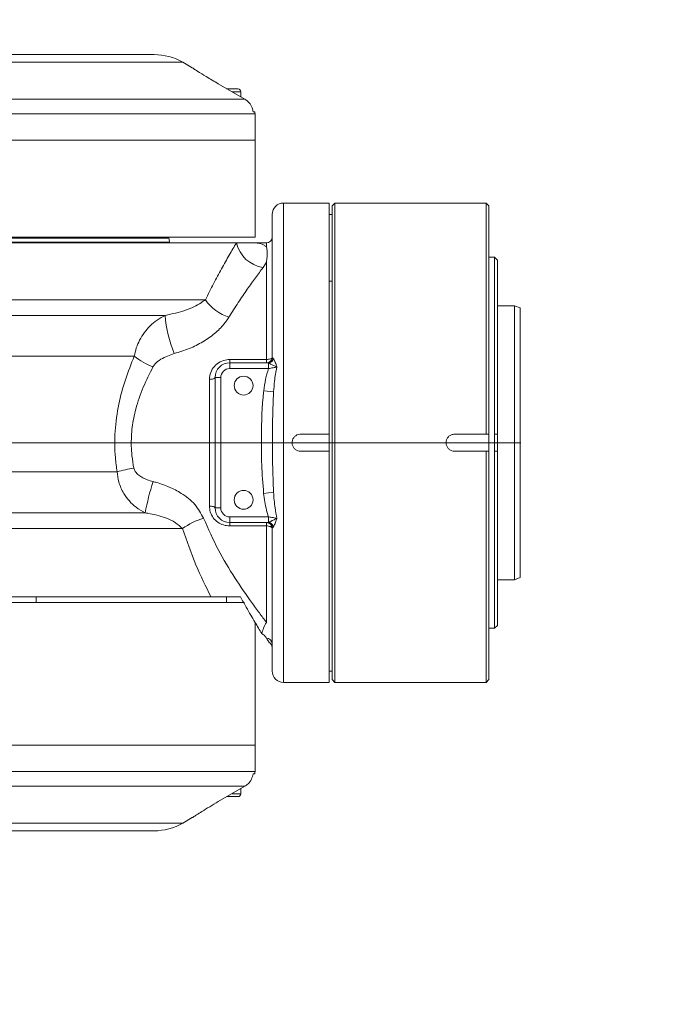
# Model space of a CAD drawing. Header units: millimetres. Extents: x 739 to 2419, y 424 to 1092.
# Tile 16 of 59: x 1913 to 1925, y 644 to 663. Entities that reach past the tile are written whole.
import ezdxf

# ---------------------------------------------------------------- set-up
doc = ezdxf.new("R2010")
doc.units = ezdxf.units.MM
doc.header["$PDSIZE"] = -1
doc.layers.add('5', color=7, linetype='Continuous', lineweight=35)
doc.styles.add('SLDTEXTSTYLE0', font='TXT', dxfattribs={"width": 0.7})
doc.styles.get("Standard").update_dxf_attribs({"font": 'times.ttf'})
doc.dimstyles.new('ISO-25', dxfattribs={"dimtxt": 3.5, "dimasz": 2.5, "dimexe": 1.25, "dimexo": 0.625, "dimtad": 1, "dimdec": 0, "dimlfac": 6.8399, "dimtxsty": 'Standard', "dimcen": 2.5, "dimadec": 0, "dimazin": 0, "dimtfac": 1, "dimtmove": 0, "dimatfit": 3, "dimfxl": 1, "dimarcsym": 0})
doc.dimstyles.new('SLDDIMSTYLE1', dxfattribs={"dimtxt": 3.5, "dimasz": 2.4, "dimexe": 0, "dimexo": 0.0625, "dimgap": 0.875, "dimtad": 0, "dimtih": 1, "dimtoh": 1, "dimdec": 4, "dimlfac": 7, "dimzin": 12, "dimdsep": 46, "dimtxsty": 'SLDTEXTSTYLE0', "dimsah": 1, "dimcen": 0.09, "dimazin": 3, "dimtfac": 1, "dimtdec": 3, "dimtofl": 0, "dimtmove": 0, "dimatfit": 3, "dimfxl": 1, "dimfrac": 2, "dimtolj": 1, "dimtzin": 12, "dimlwd": 5, "dimlwe": 5, "dimarcsym": 0})

# ---------------------------------------------------------------- blocks, each defined once
blk = doc.blocks.new('*D95')
at = {"color": 0, "lineweight": -2}
for start, end in [(93.0426, 166.7839), (3.2161, 76.8565)]:
    blk.add_arc((1856.616, 654.853), 42.762, start, end, dxfattribs=at)
at = {"color": 0}
for points in [[(1814.594, 664.71), (1815.378, 664.549), (1814.503, 662.278)], [(1898.912, 657.24), (1899.711, 657.263), (1899.379, 654.853)]]:
    blk.add_solid(points, dxfattribs=at)
at = {"layer": 'Defpoints', "color": 0}
for p in [(1880.115, 690.58), (1755.219, 672.732), (1753.655, 654.853), (1856.616, 654.853), (1959.577, 654.853)]:
    blk.add_point(p, dxfattribs=at)
at = {"color": 0, "lineweight": 5, "insert": (1855.87, 699.238), "char_height": 3.5, "attachment_point": 1}
blk.add_mtext('170%%d', dxfattribs=at)
blk = doc.blocks.new('*D96')
at = {"color": 0, "lineweight": -2}
for start, end in [(283.0598, 356.8165), (193.1835, 267.039)]:
    blk.add_arc((1856.616, 654.853), 43.201, start, end, dxfattribs=at)
at = {"color": 0}
for points in [[(1900.15, 652.442), (1899.35, 652.465), (1899.817, 654.853)], [(1814.946, 645.08), (1814.162, 644.919), (1814.072, 647.351)]]:
    blk.add_solid(points, dxfattribs=at)
at = {"layer": 'Defpoints', "color": 0}
for p in [(1753.655, 654.853), (1856.616, 654.853), (1959.577, 654.853), (1755.219, 636.974), (1880.355, 618.759)]:
    blk.add_point(p, dxfattribs=at)
at = {"color": 0, "lineweight": 5, "insert": (1855.909, 613.602), "char_height": 3.5, "attachment_point": 1}
blk.add_mtext('170%%d', dxfattribs=at)
blk = doc.blocks.new('*D97')
at = {"layer": '5', "color": 0, "lineweight": 5}
for p, q in [((1962.524, 677.327), (1977.733, 699.064)), ((1960.124, 677.327), (1962.524, 677.327))]:
    blk.add_line(p, q, dxfattribs=at)
at = {"layer": '5', "color": 0}
blk.add_solid([(1978.061, 698.834), (1977.406, 699.293), (1979.109, 701.03)], dxfattribs=at)
at = {"layer": 'Defpoints', "color": 0}
for p in [(1979.109, 701.03), (1920.083, 616.669)]:
    blk.add_point(p, dxfattribs=at)
at = {"layer": '5', "color": 0, "lineweight": 5, "insert": (1939.889, 679.367), "char_height": 4, "attachment_point": 1}
blk.add_mtext('\\A1;R944.01', dxfattribs=at)
blk = doc.blocks.new('*D155')
at = {"color": 0, "lineweight": -2}
for p, q in [((1856.616, 654.853), (1886.602, 639.662)), ((1917.176, 624.174), (1888.832, 638.532))]:
    blk.add_line(p, q, dxfattribs=at)
at = {"color": 0}
blk.add_solid([(1889.02, 638.904), (1888.643, 638.161), (1886.602, 639.662)], dxfattribs=at)
at = {"layer": 'Defpoints', "color": 0}
for p in [(1856.616, 654.853), (1886.602, 639.662)]:
    blk.add_point(p, dxfattribs=at)
at = {"color": 0, "insert": (1912.832, 629.071), "char_height": 3.5, "attachment_point": 5, "rotation": 333.1335}
blk.add_mtext('R230', dxfattribs=at)

msp = doc.modelspace()

# ---------------------------------------------------------------- linework, layer by layer
at = {"color": 7, "linetype": 'Continuous', "lineweight": 5}
for p, q in [((1912.249893, 662.429794), (1915.41375, 662.429794)), ((1916.158672, 662.172094), (1915.970893, 662.280508)), ((1917.183173, 661.561294), (1916.666621, 661.86057)), ((1917.105179, 661.606482), (1917.105179, 661.705508)), ((1912.46894, 661.561294), (1917.183173, 661.561294)), ((1917.346866, 661.315508), (1917.38088, 661.315508)), ((1917.38375, 660.758366), (1917.38375, 661.271794)), ((1917.38375, 660.758366), (1912.489247, 660.758366)), ((1917.38375, 658.86408), (1917.38375, 660.758366)), ((1918.832322, 659.532651), (1917.940893, 659.532651)), ((1918.832322, 659.532651), (1918.832322, 655.019794)), ((1918.94375, 659.532651), (1918.888036, 659.476937)), ((1918.888036, 650.228366), (1918.888036, 659.476937)), ((1921.896607, 659.532651), (1918.94375, 659.532651)), ((1918.94375, 659.532651), (1918.94375, 650.172651)), ((1921.952322, 659.476937), (1921.896607, 659.532651)), ((1921.896607, 655.019794), (1921.896607, 659.532651)), ((1921.952322, 659.476937), (1921.952322, 654.852651)), ((1917.718036, 656.52408), (1917.718036, 659.309794)), ((1918.888036, 659.309794), (1918.832322, 659.309794)), ((1917.38375, 658.86408), (1906.240893, 658.86408)), ((1915.698882, 658.845291), (1915.692043, 658.86408)), ((1917.019949, 658.752651), (1906.253254, 658.752651)), ((1915.712322, 658.752651), (1915.712322, 658.76907)), ((1917.37139, 658.752651), (1917.019949, 658.752651)), ((1917.606607, 658.752651), (1917.37139, 658.752651)), ((1922.06375, 658.47408), (1921.952322, 658.47408)), ((1922.119465, 658.418366), (1922.06375, 658.47408)), ((1922.06375, 655.019794), (1922.06375, 658.47408)), ((1922.119465, 658.418366), (1922.119465, 655.019794)), ((1917.606607, 658.375321), (1917.541791, 658.273659)), ((1917.606607, 656.477651), (1917.606607, 658.375321)), ((1922.45375, 657.526937), (1922.119465, 657.526937)), ((1922.565179, 657.48638), (1922.45375, 657.526937)), ((1922.45375, 652.961646), (1922.45375, 657.526937)), ((1922.565179, 657.48638), (1922.565179, 652.990324)), ((1917.718036, 656.52408), (1917.727243, 656.512442)), ((1917.727243, 656.512442), (1917.745335, 656.49186)), ((1916.890937, 656.477651), (1917.606607, 656.477651)), ((1916.890937, 656.412651), (1916.890937, 656.477651)), ((1916.890937, 656.412651), (1916.890937, 656.301223)), ((1916.890937, 656.412651), (1917.620418, 656.412651)), ((1917.606607, 656.412651), (1917.606607, 656.477651)), ((1917.620418, 656.412651), (1917.606607, 656.412651)), ((1917.647556, 656.406138), (1917.620418, 656.412651)), ((1917.647556, 656.406138), (1917.647556, 656.301223)), ((1916.60375, 656.125464), (1916.715179, 656.125464)), ((1916.60375, 653.579838), (1916.60375, 656.125464)), ((1916.715179, 656.125464), (1916.715179, 653.579838)), ((1917.647556, 656.301223), (1916.890937, 656.301223)), ((1916.492322, 653.615194), (1916.492322, 656.090108)), ((1917.554815, 655.867192), (1917.747854, 655.84305)), ((1918.275179, 655.019794), (1918.832322, 655.019794)), ((1918.832322, 654.685508), (1918.832322, 655.019794)), ((1921.28375, 655.019794), (1921.896607, 655.019794)), ((1921.896607, 655.019794), (1921.949302, 655.019794)), ((1921.949302, 655.019794), (1921.952322, 654.852651)), ((1922.119465, 655.019794), (1922.06375, 655.019794)), ((1922.06375, 654.685508), (1922.06375, 655.019794)), ((1922.119465, 655.019794), (1922.119465, 654.852651)), ((1921.952322, 654.852651), (1921.949302, 654.685508)), ((1921.952322, 654.852651), (1921.952322, 650.228366)), ((1922.06375, 654.852651), (1922.119465, 654.852651)), ((1922.119465, 654.852651), (1922.119465, 654.685508)), ((1918.832322, 654.685508), (1918.275179, 654.685508)), ((1918.832322, 654.685508), (1918.832322, 650.172651)), ((1921.896607, 654.685508), (1921.28375, 654.685508)), ((1921.896607, 650.172651), (1921.896607, 654.685508)), ((1921.949302, 654.685508), (1921.896607, 654.685508)), ((1922.06375, 651.231223), (1922.06375, 654.685508)), ((1922.06375, 654.685508), (1922.119465, 654.685508)), ((1922.119465, 654.685508), (1922.119465, 651.286937)), ((1917.551876, 653.862252), (1917.746385, 653.885298)), ((1916.60375, 653.579838), (1916.715179, 653.579838)), ((1916.890937, 653.40408), (1917.647556, 653.40408)), ((1916.890937, 653.292651), (1916.890937, 653.40408)), ((1917.620418, 653.292651), (1916.890937, 653.292651)), ((1916.890937, 653.292651), (1916.890937, 653.227651)), ((1917.606607, 653.227651), (1916.890937, 653.227651)), ((1917.606607, 653.292651), (1917.620418, 653.292651)), ((1917.606607, 653.292651), (1917.606607, 653.227651)), ((1917.606607, 651.346797), (1917.606607, 653.227651)), ((1917.620418, 653.292651), (1917.647556, 653.299165)), ((1917.647556, 653.299165), (1917.647556, 653.40408)), ((1917.727243, 653.192861), (1917.718036, 653.181223)), ((1917.718036, 650.395508), (1917.718036, 653.181223)), ((1917.745335, 653.213442), (1917.727243, 653.192861)), ((1922.45375, 652.178366), (1922.45375, 652.961646)), ((1922.565179, 652.990324), (1922.565179, 652.218922)), ((1922.119465, 652.178366), (1922.45375, 652.178366)), ((1922.45375, 652.178366), (1922.565179, 652.218922)), ((1916.522527, 651.84408), (1911.979465, 651.84408)), ((1911.979465, 651.732651), (1917.180667, 651.732651)), ((1916.826607, 651.732651), (1916.826607, 651.84408)), ((1917.38375, 648.946937), (1917.38375, 651.347016)), ((1921.952322, 651.231223), (1922.06375, 651.231223)), ((1922.06375, 651.231223), (1922.119465, 651.286937)), ((1918.832322, 650.395508), (1918.888036, 650.395508)), ((1917.940893, 650.172651), (1918.832322, 650.172651)), ((1918.888036, 650.228366), (1918.94375, 650.172651)), ((1918.94375, 650.172651), (1921.896607, 650.172651)), ((1921.896607, 650.172651), (1921.952322, 650.228366)), ((1912.489247, 648.946937), (1917.38375, 648.946937)), ((1917.38375, 648.433508), (1917.38375, 648.946937)), ((1917.38088, 648.389794), (1917.346866, 648.389794)), ((1917.183173, 648.144008), (1912.46894, 648.144008)), ((1916.666621, 647.844733), (1917.183173, 648.144008)), ((1917.105179, 647.999794), (1917.105179, 648.098821)), ((1915.970893, 647.424794), (1916.158672, 647.533209)), ((1915.41375, 647.275508), (1912.249893, 647.275508))]:
    msp.add_line(p, q, dxfattribs=at)
at = {"color": 8, "linetype": 'Continuous', "lineweight": 5}
for p, q in [((1915.970893, 662.280508), (1912.317586, 662.280508)), ((1917.105179, 661.705508), (1916.935065, 661.705508)), ((1917.38375, 661.271794), (1912.489247, 661.271794)), ((1917.940893, 659.532651), (1917.940893, 650.172651)), ((1907.925762, 658.845291), (1915.698882, 658.845291)), ((1915.712322, 658.76907), (1908.158558, 658.76907)), ((1917.606607, 658.674201), (1917.606607, 658.752651)), ((1918.888036, 658.004327), (1918.832322, 658.004327)), ((1906.233906, 657.6442), (1916.414836, 657.6442)), ((1906.418112, 657.339638), (1915.628907, 657.339638)), ((1915.025317, 656.54303), (1906.909465, 656.54303)), ((1906.909465, 654.286112), (1914.689499, 654.286112)), ((1915.2379, 653.482556), (1906.403966, 653.482556)), ((1915.966518, 653.175389), (1906.214456, 653.175389)), ((1913.110114, 651.732651), (1913.110114, 651.84408)), ((1912.489247, 648.433508), (1917.38375, 648.433508)), ((1916.938305, 647.999794), (1917.105179, 647.999794)), ((1912.317586, 647.424794), (1915.970893, 647.424794))]:
    msp.add_line(p, q, dxfattribs=at)
at = {"color": 7, "linetype": 'Continuous', "lineweight": 5, "flags": 128}
for points in [[(1917.606607, 656.477651), (1917.628346, 656.478543), (1917.649249, 656.481185), (1917.668514, 656.485476), (1917.685399, 656.49125), (1917.699257, 656.498286), (1917.709554, 656.506312), (1917.715895, 656.515022), (1917.718036, 656.52408)], [(1916.60375, 656.125464), (1916.601609, 656.118567), (1916.595268, 656.111934), (1916.584971, 656.105822), (1916.571114, 656.100464), (1916.554228, 656.096067), (1916.534964, 656.0928), (1916.51406, 656.090788), (1916.492322, 656.090108)], [(1916.60375, 653.579838), (1916.601609, 653.586736), (1916.595268, 653.593368), (1916.584971, 653.599481), (1916.571114, 653.604839), (1916.554228, 653.609236), (1916.534964, 653.612503), (1916.51406, 653.614515), (1916.492322, 653.615194)], [(1917.718036, 653.181223), (1917.715895, 653.19028), (1917.709554, 653.19899), (1917.699257, 653.207017), (1917.685399, 653.214053), (1917.668514, 653.219827), (1917.649249, 653.224117), (1917.628346, 653.226759), (1917.606607, 653.227651)]]:
    msp.add_lwpolyline(points, dxfattribs=at)
at = {"color": 7, "linetype": 'Continuous', "lineweight": 5}
for centre in [(1917.160893, 655.966937), (1917.160893, 653.738366)]:
    msp.add_circle(centre, 0.183857, dxfattribs=at)
for centre, radius, start, end in [((1915.41375, 661.315508), 1.114286, 60, 90), ((1917.049465, 661.705508), 0.055714, 0, 90), ((1917.049465, 661.271794), 0.334286, 0, 7.5139906), ((1917.940893, 659.309794), 0.222857, 90, 180), ((1915.489465, 658.76907), 0.222857, 0, 20), ((1917.606607, 658.86408), 0.111429, 270, 0), ((1917.634248, 658.898145), 0.631293, 193.3247078, 261.5783708), ((1917.121188, 658.117348), 0.850178, 213.8160467, 253.1282612), ((1918.02904, 657.514221), 2.406474, 184.1603149, 202.5047395), ((1915.91541, 657.659976), 1.428229, 231.448691, 248.4338781), ((1917.606607, 656.52408), 0.111429, 270, 0), ((1917.618657, 656.52161), 0.108972, 270.9259947, 355.1739403), ((1916.890937, 656.125464), 0.287187, 90, 180), ((1917.62745, 656.527699), 0.123212, 279.3917174, 343.09012), ((1916.890937, 656.125464), 0.175758, 90, 180), ((1915.652218, 650.631548), 3.779242, 99.6846978, 104.7581016), ((1920.721456, 652.43523), 5.582676, 162.7227307, 169.1870753), ((1916.890937, 653.579838), 0.287187, 180, 270), ((1916.890937, 653.579838), 0.175758, 180, 270), ((1916.723223, 652.14561), 1.277907, 105.5839804, 126.3093129), ((1917.606607, 653.181223), 0.111429, 0, 90), ((1917.618657, 653.183693), 0.108972, 4.8260597, 89.0740053), ((1917.62745, 653.177604), 0.123212, 16.90988, 80.6082826), ((1917.607796, 650.92649), 0.110247, 0.6311266, 90.6175196), ((1917.606607, 650.856152), 0.111429, 0.0007993, 64.4256558), ((1917.940893, 650.395508), 0.222857, 180, 270), ((1917.049465, 648.433508), 0.334286, 352.4860094, 0), ((1917.049465, 647.999794), 0.055714, 270, 360), ((1915.41375, 648.389794), 1.114286, 270, 300)]:
    msp.add_arc(centre, radius, start, end, dxfattribs=at)
for points, knots in [([(1916.666621, 661.86057), (1916.585581, 661.908233), (1916.434594, 661.997035), (1916.269374, 662.100667), (1916.182831, 662.156258), (1916.149996, 662.177683), (1916.158448, 662.172193), (1916.158653, 662.17206)], [0, 0, 0, 0, 0.31926075, 0.59481924, 0.794513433, 0.995022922, 1, 1, 1, 1]), ([(1917.048316, 661.761223), (1917.040356, 661.761223), (1917.028067, 661.761223), (1916.980176, 661.761223), (1916.932614, 661.761223), (1916.88036, 661.761223), (1916.8421, 661.761223), (1916.825188, 661.761223)], [0, 0, 0, 0, 0.32649119, 0.504053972, 0.681772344, 0.859335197, 1, 1, 1, 1]), ([(1917.183173, 661.561294), (1917.213653, 661.539295), (1917.274613, 661.495296), (1917.328391, 661.404864), (1917.341425, 661.341828), (1917.346866, 661.315508)], [0, 0, 0, 0, 0.368074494, 0.736152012, 1, 1, 1, 1]), ([(1916.414836, 657.6442), (1916.467232, 657.750104), (1916.572018, 657.961903), (1916.729303, 658.25208), (1916.882286, 658.521973), (1916.974066, 658.675765), (1917.019949, 658.752651)], [0, 0, 0, 0, 0.245674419, 0.491324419, 0.745696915, 1, 1, 1, 1]), ([(1917.37139, 658.752651), (1917.37191, 658.752651), (1917.447738, 658.752586), (1917.537943, 658.735647), (1917.592486, 658.686838), (1917.606607, 658.674201)], [0, 0, 0, 0, 0.005095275, 0.742414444, 1, 1, 1, 1]), ([(1917.606607, 658.674201), (1917.606753, 658.67368), (1917.611056, 658.65831), (1917.618078, 658.622611), (1917.62233, 658.557331), (1917.619576, 658.475634), (1917.612333, 658.411993), (1917.606753, 658.376256), (1917.606607, 658.375321)], [0, 0, 0, 0, 0.008248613, 0.243752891, 0.499694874, 0.735236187, 0.99307433, 1, 1, 1, 1]), ([(1917.541791, 658.273659), (1917.493433, 658.209401), (1917.396706, 658.080871), (1917.231315, 657.849995), (1917.055871, 657.594394), (1916.934919, 657.400643), (1916.87444, 657.303764)], [0, 0, 0, 0, 0.2455189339, 0.4910924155, 0.7455366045, 1, 1, 1, 1]), ([(1915.628907, 657.339638), (1915.764195, 657.368063), (1916.026291, 657.423131), (1916.279038, 657.546907), (1916.387343, 657.624502), (1916.414836, 657.6442)], [0, 0, 0, 0, 0.443220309, 0.858662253, 1, 1, 1, 1]), ([(1915.025317, 656.54303), (1915.036685, 656.596542), (1915.071241, 656.759207), (1915.211781, 657.015946), (1915.420814, 657.226362), (1915.575142, 657.310371), (1915.628907, 657.339638)], [0, 0, 0, 0, 0.157035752, 0.477349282, 0.817918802, 1, 1, 1, 1]), ([(1916.87444, 657.303764), (1916.843349, 657.257701), (1916.76735, 657.145107), (1916.596633, 656.978913), (1916.366861, 656.817578), (1916.100423, 656.68282), (1915.904879, 656.62328), (1915.805824, 656.593119)], [0, 0, 0, 0, 0.141616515, 0.346162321, 0.55873707, 0.776473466, 1, 1, 1, 1]), ([(1914.689499, 654.286112), (1914.676986, 654.377758), (1914.641316, 654.639007), (1914.639163, 655.084575), (1914.711075, 655.596843), (1914.844075, 656.089375), (1914.96454, 656.390904), (1915.025317, 656.54303)], [0, 0, 0, 0, 0.118768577, 0.338565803, 0.565594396, 0.780836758, 1, 1, 1, 1]), ([(1915.805824, 656.593119), (1915.715501, 656.561705), (1915.575654, 656.513067), (1915.441067, 656.409298), (1915.402069, 656.349561), (1915.39043, 656.331732)], [0, 0, 0, 0, 0.561304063, 0.869066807, 1, 1, 1, 1]), ([(1915.39043, 656.331732), (1915.324093, 656.201558), (1915.191539, 655.941443), (1915.053191, 655.542777), (1914.97652, 655.155433), (1914.960673, 654.847285), (1914.97735, 654.580139), (1915.00242, 654.437027), (1915.016451, 654.35693)], [0, 0, 0, 0, 0.220981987, 0.441566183, 0.616013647, 0.790309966, 0.882640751, 1, 1, 1, 1]), ([(1916.492322, 656.090108), (1916.49729, 656.136218), (1916.507256, 656.228711), (1916.583743, 656.349376), (1916.694607, 656.436535), (1916.805369, 656.473887), (1916.871188, 656.476783), (1916.890937, 656.477651)], [0, 0, 0, 0, 0.229027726, 0.459420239, 0.689855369, 0.906937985, 1, 1, 1, 1]), ([(1917.811197, 656.330086), (1917.810969, 656.330205), (1917.783377, 656.344647), (1917.730704, 656.369752), (1917.673086, 656.39659), (1917.650295, 656.405114), (1917.647556, 656.406138)], [0, 0, 0, 0, 0.004557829, 0.551079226, 0.94605195, 1, 1, 1, 1]), ([(1917.811197, 656.330086), (1917.786938, 656.325116), (1917.736456, 656.314775), (1917.677948, 656.305856), (1917.647556, 656.301223)], [0, 0, 0, 0, 0.480545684, 1, 1, 1, 1]), ([(1917.745335, 656.49186), (1917.746918, 656.489369), (1917.758859, 656.470579), (1917.776871, 656.431549), (1917.793866, 656.384717), (1917.803791, 656.354359), (1917.808671, 656.33851), (1917.811113, 656.330365), (1917.811197, 656.330086)], [0, 0, 0, 0, 0.066021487, 0.498035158, 0.745894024, 0.87065372, 0.995562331, 1, 1, 1, 1]), ([(1917.811197, 656.330086), (1917.811124, 656.329786), (1917.789167, 656.239357), (1917.765562, 656.076854), (1917.753191, 655.913506), (1917.747854, 655.84305)], [0, 0, 0, 0, 0.001885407, 0.569492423, 1, 1, 1, 1]), ([(1917.554815, 655.867192), (1917.56498, 655.941968), (1917.584965, 656.08899), (1917.626933, 656.231295), (1917.647556, 656.301223)], [0, 0, 0, 0, 0.508605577, 1, 1, 1, 1]), ([(1917.551876, 653.862252), (1917.536812, 654.050527), (1917.510434, 654.380201), (1917.508303, 655.008106), (1917.511935, 655.489676), (1917.550156, 655.826169), (1917.554815, 655.867192)], [0, 0, 0, 0, 0.282102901, 0.493971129, 0.938308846, 1, 1, 1, 1]), ([(1917.747854, 655.84305), (1917.745524, 655.803766), (1917.726042, 655.47527), (1917.72471, 655.004066), (1917.725566, 654.389614), (1917.738848, 654.06786), (1917.746385, 653.885298)], [0, 0, 0, 0, 0.060493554, 0.505857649, 0.719624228, 1, 1, 1, 1]), ([(1918.275179, 654.685508), (1918.256391, 654.687355), (1918.218815, 654.691049), (1918.1688, 654.71984), (1918.130764, 654.76225), (1918.109001, 654.815222), (1918.105977, 654.872312), (1918.122012, 654.927185), (1918.15531, 654.973702), (1918.202083, 655.006417), (1918.244676, 655.018796), (1918.269282, 655.019601), (1918.275179, 655.019794)], [0, 0, 0, 0, 0.107325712, 0.214649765, 0.322016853, 0.429411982, 0.536760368, 0.644060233, 0.751385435, 0.858770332, 0.966156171, 1, 1, 1, 1]), ([(1921.116607, 654.852651), (1921.118454, 654.871435), (1921.122147, 654.909004), (1921.150943, 654.959078), (1921.193335, 654.996884), (1921.240341, 655.016935), (1921.271414, 655.018982), (1921.28375, 655.019794)], [0, 0, 0, 0, 0.214600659, 0.429198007, 0.643881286, 0.858620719, 1, 1, 1, 1]), ([(1921.28375, 654.685508), (1921.264966, 654.687355), (1921.227398, 654.691048), (1921.177323, 654.719844), (1921.139517, 654.762236), (1921.119466, 654.809242), (1921.11742, 654.840315), (1921.116607, 654.852651)], [0, 0, 0, 0, 0.21460061, 0.429197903, 0.643881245, 0.858620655, 1, 1, 1, 1]), ([(1915.2379, 653.482556), (1915.176931, 653.51621), (1915.064857, 653.578072), (1914.925729, 653.711072), (1914.805241, 653.874503), (1914.716626, 654.070272), (1914.697845, 654.219707), (1914.689499, 654.286112)], [0, 0, 0, 0, 0.213416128, 0.392302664, 0.571057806, 0.809386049, 1, 1, 1, 1]), ([(1915.016451, 654.35693), (1915.024406, 654.334581), (1915.044024, 654.279471), (1915.134507, 654.196365), (1915.254907, 654.1321), (1915.352344, 654.104228), (1915.390677, 654.093263)], [0, 0, 0, 0, 0.148165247, 0.365353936, 0.750316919, 1, 1, 1, 1]), ([(1915.390677, 654.093263), (1915.413036, 654.087495), (1915.521537, 654.059507), (1915.711959, 653.992968), (1915.970763, 653.857954), (1916.223735, 653.66186), (1916.328458, 653.470542), (1916.379913, 653.376538)], [0, 0, 0, 0, 0.053932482, 0.261714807, 0.469187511, 0.739187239, 1, 1, 1, 1]), ([(1917.647556, 653.40408), (1917.63379, 653.448386), (1917.587386, 653.597733), (1917.566539, 653.753028), (1917.551876, 653.862252)], [0, 0, 0, 0, 0.296663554, 1, 1, 1, 1]), ([(1917.746385, 653.885298), (1917.753239, 653.782623), (1917.764706, 653.61087), (1917.797862, 653.44281), (1917.811197, 653.375217)], [0, 0, 0, 0, 0.597802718, 1, 1, 1, 1]), ([(1916.890937, 653.227651), (1916.848958, 653.231427), (1916.765306, 653.238951), (1916.652426, 653.297189), (1916.561726, 653.385175), (1916.502937, 653.495741), (1916.495686, 653.577332), (1916.492322, 653.615194)], [0, 0, 0, 0, 0.196890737, 0.39234704, 0.594568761, 0.81186095, 1, 1, 1, 1]), ([(1915.966518, 653.175389), (1915.922748, 653.216158), (1915.830013, 653.302535), (1915.597418, 653.408227), (1915.392182, 653.459459), (1915.254375, 653.48009), (1915.2379, 653.482556)], [0, 0, 0, 0, 0.237330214, 0.50281512, 0.940561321, 1, 1, 1, 1]), ([(1916.379913, 653.376538), (1916.47225, 653.168269), (1916.659715, 652.745436), (1916.994176, 652.200917), (1917.267545, 651.801672), (1917.471749, 651.523434), (1917.561658, 651.405671), (1917.606607, 651.346797)], [0, 0, 0, 0, 0.2398170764, 0.4868824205, 0.7391555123, 0.8695937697, 1, 1, 1, 1]), ([(1917.647556, 653.40408), (1917.677934, 653.399449), (1917.736441, 653.39053), (1917.786924, 653.380189), (1917.811197, 653.375217)], [0, 0, 0, 0, 0.51920228, 1, 1, 1, 1]), ([(1917.647556, 653.299165), (1917.647994, 653.299324), (1917.666053, 653.305889), (1917.691691, 653.317537), (1917.740838, 653.340311), (1917.776492, 653.357382), (1917.804809, 653.371874), (1917.810969, 653.375097), (1917.811197, 653.375217)], [0, 0, 0, 0, 0.008736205, 0.360692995, 0.448676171, 0.877001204, 0.995442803, 1, 1, 1, 1]), ([(1917.811197, 653.375217), (1917.811113, 653.374937), (1917.809126, 653.368312), (1917.799526, 653.336974), (1917.787394, 653.301704), (1917.767596, 653.253372), (1917.755345, 653.228776), (1917.745593, 653.213838), (1917.745335, 653.213442)], [0, 0, 0, 0, 0.004438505, 0.1052249, 0.501853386, 0.591394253, 0.989186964, 1, 1, 1, 1]), ([(1916.522527, 651.84408), (1916.521428, 651.846239), (1916.422682, 652.040152), (1916.218964, 652.456861), (1916.051416, 652.933749), (1915.966518, 653.175389)], [0, 0, 0, 0, 0.005522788, 0.496096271, 1, 1, 1, 1]), ([(1917.09974, 651.84408), (1917.012735, 651.84408), (1916.798836, 651.84408), (1916.621796, 651.84408), (1916.534313, 651.84408), (1916.522527, 651.84408)], [0, 0, 0, 0, 0.372358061, 0.915442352, 1, 1, 1, 1]), ([(1917.516431, 651.126385), (1917.473622, 651.19707), (1917.38706, 651.339998), (1917.238258, 651.59411), (1917.137396, 651.776125), (1917.09974, 651.84408)], [0, 0, 0, 0, 0.380091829, 0.768557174, 1, 1, 1, 1]), ([(1917.606607, 651.346797), (1917.606247, 651.346166), (1917.585871, 651.3105), (1917.548309, 651.237212), (1917.526688, 651.162043), (1917.516431, 651.126385)], [0, 0, 0, 0, 0.00936938, 0.530066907, 1, 1, 1, 1]), ([(1917.606607, 651.036731), (1917.595966, 651.053111), (1917.571649, 651.090541), (1917.536307, 651.113483), (1917.516431, 651.126385)], [0, 0, 0, 0, 0.437626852, 1, 1, 1, 1]), ([(1917.657145, 650.960421), (1917.657886, 650.959294), (1917.659899, 650.956231), (1917.627247, 651.005554), (1917.606607, 651.036731)], [0, 0, 0, 0, 0.367905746, 1, 1, 1, 1]), ([(1917.346866, 648.389794), (1917.338269, 648.353122), (1917.321075, 648.279777), (1917.25839, 648.195325), (1917.205338, 648.15913), (1917.183173, 648.144008)], [0, 0, 0, 0, 0.3679716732, 0.7359412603, 1, 1, 1, 1]), ([(1916.158653, 647.533242), (1916.162753, 647.535921), (1916.171028, 647.541327), (1916.239986, 647.585875), (1916.348066, 647.654077), (1916.494743, 647.744104), (1916.609381, 647.811221), (1916.666621, 647.844733)], [0, 0, 0, 0, 0.175489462, 0.354084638, 0.549964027, 0.775294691, 1, 1, 1, 1]), ([(1916.838095, 647.94408), (1916.841353, 647.94408), (1916.866354, 647.94408), (1916.908392, 647.94408), (1916.975302, 647.94408), (1917.031412, 647.94408), (1917.053659, 647.94408), (1917.049456, 647.94408), (1917.049451, 647.94408)], [0, 0, 0, 0, 0.025701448, 0.197223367, 0.36889558, 0.684279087, 0.999662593, 1, 1, 1, 1])]:
    msp.add_open_spline(points, degree=3, knots=knots, dxfattribs=at)
at = {"layer": '5', "lineweight": 5}
msp.add_line((1839.38375, 654.852651), (1922.57827, 654.852651), dxfattribs=at)
msp.add_line((1839.38375, 654.852651), (1922.57827, 654.852651), dxfattribs=at)

# ---------------------------------------------------------------- dimensions: what is measured, and where the dimension line sits
at = {"color": 3, "lineweight": 5}
for base, line1, line2, picture, middle in [((1880.114609, 690.580195), ((1959.577339, 654.852651), (1753.65513, 654.852651)), ((1755.219341, 672.731659), (1856.616234, 654.852651)), '*D95', (1860.343231, 697.452422)), ((1880.355436, 618.758949), ((1755.219341, 636.973643), (1856.616234, 654.852651)), ((1959.577339, 654.852651), (1753.65513, 654.852651)), '*D96', (1860.381428, 611.816291))]:
    dim = msp.add_angular_dim_2l(base=base, line1=line1, line2=line2, dimstyle='ISO-25', override={"dimasz": 2.4, "dimexe": 1, "dimexo": 0, "dimgap": 1.524, "dimtih": 1, "dimtoh": 1, "dimlfac": 2.5, "dimzin": 0, "dimpost": '<>', "dimtdec": 3, "dimtvp": 0.1, "dimtzin": 0}, dxfattribs=at)
    dim.commit()
    dim.dimension.update_dxf_attribs({"geometry": picture, "text_midpoint": middle, "dimtype": 162})
at = {"color": 3}
dim = msp.add_radius_dim(center=(1856.616234, 654.852651), mpoint=(1886.601598, 639.662257), dimstyle='ISO-25', dxfattribs=at)
dim.commit()
dim.dimension.update_dxf_attribs({"geometry": '*D155', "text_midpoint": (1911.74478, 626.924882), "dimtype": 164})
at = {"layer": '5', "color": 3, "lineweight": 5}
dim = msp.add_radius_dim(center=(1920.082825, 616.668607), mpoint=(1979.109288, 701.030125), text='R944.01', dimstyle='SLDDIMSTYLE1', override={"dimtxt": 4, "dimgap": 0.875, "dimtad": 1, "dimjust": 0, "dimtih": 1, "dimtoh": 1, "dimdec": 4, "dimlfac": 7, "dimpost": '<>', "dimtxsty": 'Standard', "dimcen": 0.09, "dimse1": 0, "dimse2": 0, "dimsd1": 0, "dimsd2": 0, "dimtix": 0, "dimtofl": 0, "dimatfit": 3, "dimtvp": 0.1, "dimfrac": 0}, dxfattribs=at)
dim.commit()
dim.dimension.update_dxf_attribs({"geometry": '*D97', "text_midpoint": (1962.52426, 677.326551), "dimtype": 164})

doc.saveas('drawing.dxf')
